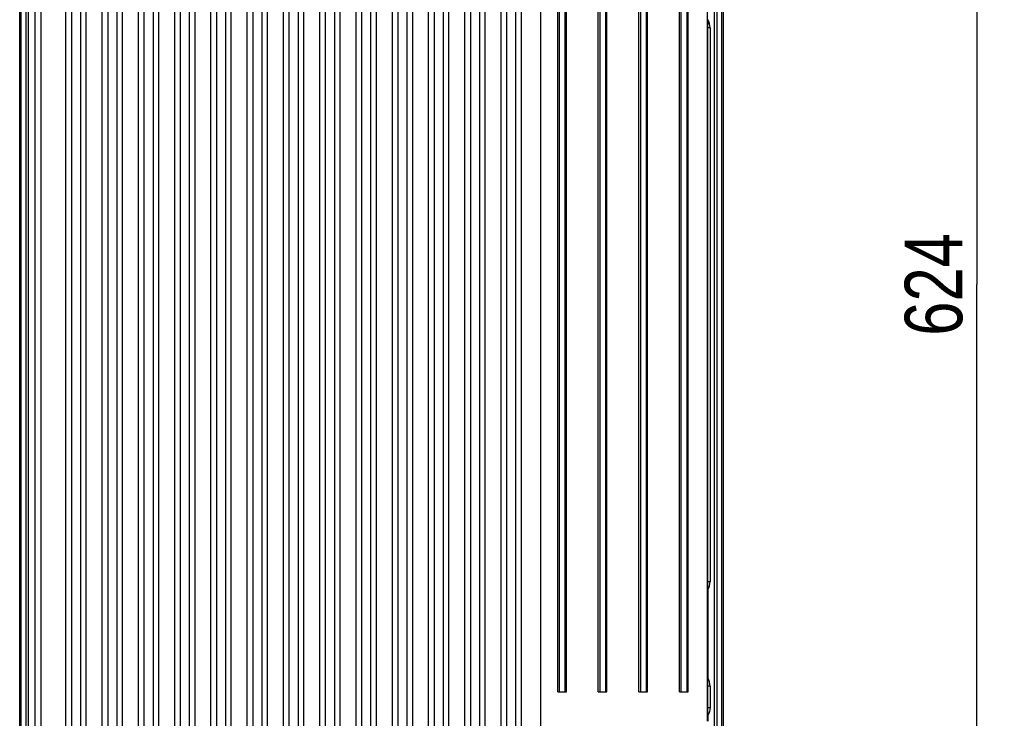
# Model space of a CAD drawing. Header units: inches. Extents: x 0 to 117, y 0 to 83.
# Tile 40 of 67: x 77 to 91, y 34 to 44. Entities that reach past the tile are written whole.
import ezdxf

# ---------------------------------------------------------------- set-up
doc = ezdxf.new("R2010")
doc.units = ezdxf.units.IN
doc.header["$LTSCALE"] = 6.431102
doc.header["$MEASUREMENT"] = 0
doc.layers.get('0').update_dxf_attribs({"linetype": 'CONTINUOUS'})
doc.styles.get("Standard").update_dxf_attribs({"font": 'txt', "width": 0.8})
doc.dimstyles.new('DIMSTYLE_2', dxfattribs={"dimtxt": 0.78125, "dimasz": 0.7, "dimexe": 0.18, "dimexo": 0.0625, "dimgap": 0.09, "dimtad": 1, "dimdec": 0, "dimzin": 4, "dimdsep": 46, "dimtxsty": 'STANDARD', "dimblk": '_FILLED', "dimblk1": '_FILLED', "dimblk2": '_FILLED', "dimcen": 0.09, "dimadec": 0, "dimazin": 0, "dimtfac": 1, "dimtdec": 0, "dimtofl": 0, "dimtmove": 0, "dimatfit": 3, "dimldrblk": '_FILLED', "dimfxl": 1, "dimtolj": 1, "dimtzin": 4, "dimarcsym": 0})

# ---------------------------------------------------------------- blocks, each defined once
blk = doc.blocks.new('_FILLED')
at = {"color": 0, "linetype": 'BYBLOCK'}
blk.add_solid([(0, 0), (-1, 0.143), (-1, -0.143)], dxfattribs=at)
blk = doc.blocks.new('*D11')
at = {"color": 7, "linetype": 'CONTINUOUS'}
for p, q in [((87.914, 52.289), (90.594, 52.289)), ((90.219, 52.289), (90.219, 40.006)), ((90.219, 27.722), (90.219, 40.006)), ((87.914, 27.722), (90.594, 27.722))]:
    blk.add_line(p, q, dxfattribs=at)
at = {"color": 7, "linetype": 'CONTINUOUS', "xscale": 0.7, "yscale": 0.7, "zscale": 0.7}
for p, rotation in [((90.219, 52.289), 90), ((90.219, 27.722), 270)]:
    blk.add_blockref('_FILLED', p, dxfattribs=dict(at, rotation=rotation))
at = {"color": 7, "linetype": 'CONTINUOUS', "insert": (89.242, 40.006), "char_height": 0.7812, "width": 1.875, "attachment_point": 2, "rotation": 90, "line_spacing_factor": 0.9}
blk.add_mtext('624', dxfattribs=at)

msp = doc.modelspace()

# ---------------------------------------------------------------- linework, layer by layer
at = {"color": 7, "linetype": 'CONTINUOUS'}
for p, q in [((77.232, 27.487), (77.232, 52.682)), ((86.779, 52.682), (86.779, 27.487)), ((77.252, 28.357), (77.252, 51.271)), ((86.759, 28.357), (86.759, 51.219)), ((77.32, 29.14), (77.32, 50.873)), ((77.349, 50.873), (77.349, 29.14)), ((77.439, 50.794), (77.439, 29.011)), ((86.662, 29.14), (86.662, 50.873)), ((86.691, 50.873), (86.691, 29.14)), ((77.525, 28.598), (77.525, 48.974)), ((77.86, 28.864), (77.86, 48.974)), ((77.939, 28.864), (77.939, 48.974)), ((78.057, 48.974), (78.057, 28.864)), ((78.135, 28.864), (78.135, 48.974)), ((78.352, 28.864), (78.352, 48.974)), ((78.431, 28.864), (78.431, 48.974)), ((78.549, 48.974), (78.549, 28.864)), ((78.628, 28.864), (78.628, 48.974)), ((78.844, 28.864), (78.844, 48.974)), ((78.923, 28.864), (78.923, 48.974)), ((79.041, 48.974), (79.041, 28.864)), ((79.12, 28.864), (79.12, 48.974)), ((79.336, 28.864), (79.336, 48.974)), ((79.415, 28.864), (79.415, 48.974)), ((79.533, 48.974), (79.533, 28.864)), ((79.612, 28.864), (79.612, 48.974)), ((79.828, 28.864), (79.828, 48.974)), ((79.907, 28.864), (79.907, 48.974)), ((80.025, 48.974), (80.025, 28.864)), ((80.104, 28.864), (80.104, 48.974)), ((80.32, 28.864), (80.32, 48.974)), ((80.399, 28.864), (80.399, 48.974)), ((80.517, 48.974), (80.517, 28.864)), ((80.596, 28.864), (80.596, 48.974)), ((80.813, 28.864), (80.813, 48.974)), ((80.891, 28.864), (80.891, 48.974)), ((81.009, 48.974), (81.009, 28.864)), ((81.088, 28.864), (81.088, 48.974)), ((81.305, 28.864), (81.305, 48.974)), ((81.383, 28.864), (81.383, 48.974)), ((81.502, 48.974), (81.502, 28.864)), ((81.58, 28.864), (81.58, 48.974)), ((81.797, 28.864), (81.797, 48.974)), ((81.876, 28.864), (81.876, 48.974)), ((81.994, 48.974), (81.994, 28.864)), ((82.072, 28.864), (82.072, 48.974)), ((82.289, 28.864), (82.289, 48.974)), ((82.368, 28.864), (82.368, 48.974)), ((82.486, 48.974), (82.486, 28.864)), ((82.565, 28.864), (82.565, 48.974)), ((82.781, 28.864), (82.781, 48.974)), ((82.86, 28.864), (82.86, 48.974)), ((82.978, 48.974), (82.978, 28.864)), ((83.057, 28.864), (83.057, 48.974)), ((83.273, 28.864), (83.273, 48.974)), ((83.352, 28.864), (83.352, 48.974)), ((83.47, 48.974), (83.47, 28.864)), ((83.549, 28.864), (83.549, 48.974)), ((83.765, 28.864), (83.765, 48.974)), ((83.844, 28.864), (83.844, 48.974)), ((83.962, 48.974), (83.962, 28.864)), ((84.041, 28.864), (84.041, 48.974)), ((84.306, 28.348), (84.306, 48.963)), ((84.533, 34.474), (84.533, 48.963)), ((84.552, 48.963), (84.552, 34.474)), ((84.631, 48.963), (84.631, 34.474)), ((84.651, 34.474), (84.651, 48.963)), ((85.084, 34.474), (85.084, 48.963)), ((85.103, 48.963), (85.103, 34.474)), ((85.182, 48.963), (85.182, 34.474)), ((85.202, 34.474), (85.202, 48.963)), ((85.635, 34.474), (85.635, 48.963)), ((85.655, 48.963), (85.655, 34.474)), ((85.733, 48.963), (85.733, 34.474)), ((85.753, 34.474), (85.753, 48.963)), ((86.186, 34.474), (86.186, 48.963)), ((86.206, 48.963), (86.206, 34.474)), ((86.285, 48.963), (86.285, 34.474)), ((86.304, 34.474), (86.304, 48.963)), ((86.56, 48.963), (86.56, 34.076)), ((86.601, 43.49), (86.572, 43.49)), ((86.572, 35.97), (86.572, 43.489)), ((86.601, 43.49), (86.601, 35.971)), ((86.572, 35.971), (86.601, 35.971)), ((86.572, 35.861), (86.572, 34.663)), ((84.533, 34.474), (84.651, 34.474)), ((85.084, 34.474), (85.202, 34.474)), ((85.635, 34.474), (85.753, 34.474)), ((86.186, 34.474), (86.304, 34.474)), ((86.601, 34.553), (86.572, 34.553)), ((86.572, 34.262), (86.572, 34.551)), ((86.601, 34.553), (86.601, 34.262)), ((86.572, 34.262), (86.601, 34.262)), ((86.572, 34.155), (86.572, 34.076))]:
    msp.add_line(p, q, dxfattribs=at)
msp.add_arc((78.612, 43.598), 7.961, 359.2157, 0.0127, dxfattribs=at)
for points in [[(86.601, 43.49), (86.601, 43.528), (86.591, 43.567), (86.572, 43.6)], [(86.572, 35.861), (86.591, 35.894), (86.601, 35.933), (86.601, 35.971)], [(86.601, 34.553), (86.601, 34.591), (86.591, 34.63), (86.572, 34.663)], [(86.601, 34.262), (86.601, 34.225), (86.589, 34.188), (86.572, 34.155)]]:
    msp.add_open_spline(points, degree=3, dxfattribs=at)
for points, knots in [([(86.572, 35.861), (86.572, 35.871), (86.572, 35.907), (86.572, 35.943), (86.572, 35.97)], [0, 0, 0, 0, 0.25837, 1, 1, 1, 1]), ([(86.572, 34.551), (86.572, 34.579), (86.572, 34.616), (86.572, 34.653), (86.572, 34.663)], [0, 0, 0, 0, 0.741908, 1, 1, 1, 1]), ([(86.572, 34.155), (86.572, 34.164), (86.572, 34.2), (86.572, 34.235), (86.572, 34.262)], [0, 0, 0, 0, 0.25985, 1, 1, 1, 1])]:
    msp.add_open_spline(points, degree=3, knots=knots, dxfattribs=at)

# ---------------------------------------------------------------- dimensions: what is measured, and where the dimension line sits
dim = msp.add_linear_dim(base=(90.219, 27.722), p1=(87.914, 52.289), p2=(87.914, 27.722), angle=270, dimstyle='DIMSTYLE_2', dxfattribs=at)
dim.commit()
dim.dimension.update_dxf_attribs({"geometry": '*D11', "text_midpoint": (90.053, 39.168), "dimtype": 160})

doc.saveas('drawing.dxf')
